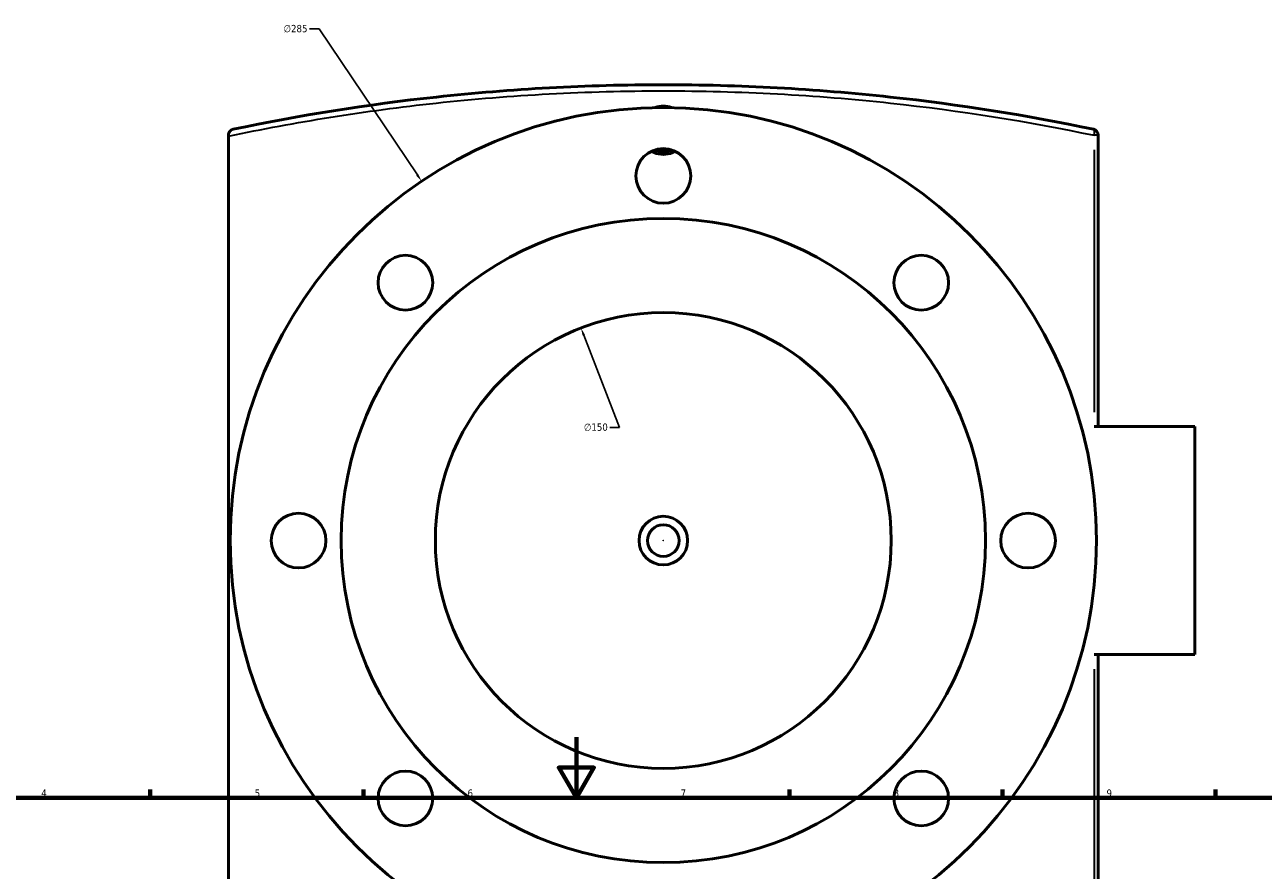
# Model space of a CAD drawing. Header units: millimetres. Extents: x -519 to 1054, y -209 to 828.
# Tile 8 of 10: x 239 to 646, y 550 to 828. Entities that reach past the tile are written whole.
import ezdxf

# ---------------------------------------------------------------- set-up
doc = ezdxf.new("R2010")
doc.units = ezdxf.units.MM
for name, color, linetype, lineweight in [('Border (ANSI)', 7, 'Continuous', 70), ('Dimension (ANSI)', 7, 'Continuous', 25), ('Visible (ANSI)', 7, 'Continuous', 50), ('Visible Narrow (ANSI)', 7, 'Continuous', 35)]:
    doc.layers.add(name, color=color, linetype=linetype, lineweight=lineweight)
doc.styles.add('Note Text (ANSI)', font='tahoma.ttf')
doc.dimstyles.new('Default - mm (ANSI)', dxfattribs={"dimtxt": 2.4, "dimasz": 2.5, "dimexe": 3.175, "dimexo": 1.6002, "dimgap": 0.8, "dimtad": 0, "dimtoh": 1, "dimdec": 0, "dimrnd": 1e-08, "dimzin": 4, "dimdsep": 46, "dimtxsty": 'Note Text (ANSI)', "dimcen": 0.09, "dimdle": 10, "dimclrd": 256, "dimclre": 256, "dimclrt": 5, "dimadec": 1, "dimazin": 1, "dimtfac": 1.27, "dimtofl": 0, "dimtmove": 0, "dimatfit": 3, "dimfxl": 1, "dimtolj": 1, "dimtzin": 4, "dimlwd": -1, "dimlwe": -1, "dimarcsym": 0})

# ---------------------------------------------------------------- blocks, each defined once
blk = doc.blocks.new('Borders Default Border')
at = {"layer": 'Border (ANSI)'}
for p, q in [((280.33, 574), (280.33, 576.8)), ((350.42, 574), (350.42, 576.8)), ((490.58, 574), (490.58, 576.8)), ((560.67, 574), (560.67, 576.8)), ((630.75, 574), (630.75, 576.8))]:
    blk.add_line(p, q, dxfattribs=at)
at = {"layer": 'Border (ANSI)', "flags": 128}
for points in [[(420.5, 594), (420.5, 574), (414.73, 584), (426.27, 584), (420.5, 574)], [(20, 20), (20, 574), (821, 574), (821, 20), (20, 20)]]:
    blk.add_lwpolyline(points, dxfattribs=at)
at = {"layer": 'Border (ANSI)', "color": 5, "true_color": 0x0000ff, "char_height": 2.4, "attachment_point": 7, "style": 'Note Text (ANSI)'}
for s, insert in [('4', (244.45, 574.4)), ('5', (314.67, 574.35)), ('6', (384.69, 574.35)), ('7', (454.8, 574.4)), ('8', (524.84, 574.35)), ('9', (594.92, 574.35))]:
    blk.add_mtext(s, dxfattribs=dict(at, insert=insert))
blk = doc.blocks.new('*D7')
at = {"layer": 'Defpoints', "color": 0, "transparency": 16777216}
for p in [(422.03, 728.65), (476.2, 588.77)]:
    blk.add_point(p, dxfattribs=at)
at = {"layer": 'Dimension (ANSI)', "transparency": 16777216}
for p, q in [((434.7, 695.94), (422.93, 726.32)), ((431.52, 695.94), (434.7, 695.94))]:
    blk.add_line(p, q, dxfattribs=at)
blk.add_solid([(423.32, 726.47), (422.54, 726.17), (422.03, 728.65)], dxfattribs=at)
at = {"layer": 'Dimension (ANSI)', "color": 5, "transparency": 16777216, "insert": (422.98, 697.24), "char_height": 2.4, "attachment_point": 1, "style": 'Note Text (ANSI)'}
blk.add_mtext('\\A1;∅150', dxfattribs=at)
blk = doc.blocks.new('*D8')
at = {"layer": 'Defpoints', "color": 0, "transparency": 16777216}
for p in [(369.58, 776.95), (528.64, 540.47)]:
    blk.add_point(p, dxfattribs=at)
at = {"layer": 'Dimension (ANSI)', "transparency": 16777216}
for p, q in [((332.66, 827.1), (335.86, 827.1)), ((335.86, 827.1), (368.19, 779.03)), ((449.02, 658.71), (449.2, 658.71)), ((449.11, 658.62), (449.11, 658.8))]:
    blk.add_line(p, q, dxfattribs=at)
blk.add_solid([(368.53, 779.26), (367.84, 778.8), (369.58, 776.95)], dxfattribs=at)
at = {"layer": 'Dimension (ANSI)', "color": 5, "transparency": 16777216, "insert": (324.16, 828.39), "char_height": 2.4, "attachment_point": 1, "style": 'Note Text (ANSI)'}
blk.add_mtext('\\A1;∅285', dxfattribs=at)

msp = doc.modelspace()

# ---------------------------------------------------------------- linework, layer by layer
at = {"layer": 'Visible (ANSI)'}
for p, q in [((306.01, 792.09), (306.01, 791.8)), ((306.01, 525.63), (306.01, 791.8)), ((592.21, 696.21), (592.21, 792.09)), ((624.01, 696.21), (590.82, 696.21)), ((624.01, 696.21), (624.01, 621.21)), ((590.82, 621.21), (624.01, 621.21)), ((592.21, 525.34), (592.21, 621.21))]:
    msp.add_line(p, q, dxfattribs=at)
for centre, radius in [((449.11, 658.71), 142.5), ((449.11, 778.71), 9), ((449.11, 658.71), 106), ((364.26, 743.57), 9), ((533.97, 743.57), 9), ((449.11, 658.71), 75), ((329.11, 658.71), 9), ((449.11, 658.71), 8), ((569.11, 658.71), 9), ((449.11, 658.71), 5.2), ((364.26, 573.86), 9), ((533.97, 573.86), 9)]:
    msp.add_circle(centre, radius, dxfattribs=at)
for centre, radius, start, end in [((590.21, 792.09), 2, 0, 78.1669), ((449.11, 793.71), 7, 246.7872, 293.2128)]:
    msp.add_arc(centre, radius, start, end, dxfattribs=at)
for points, knots in [([(590.62, 794.05), (568.93, 798.59), (546.53, 802.19), (499.17, 807.34), (474.14, 808.71), (449.11, 808.71), (424.09, 808.71), (399.06, 807.34), (351.69, 802.19), (329.3, 798.59), (307.6, 794.05)], [4.035467, 4.035467, 4.035467, 4.035467, 10.984599, 10.984599, 18.470407, 18.470407, 18.470407, 25.956212, 25.956212, 32.905377, 32.905377, 32.905377, 32.905377]), ([(446.47, 801.19), (447.34, 801.49), (448.25, 801.64), (449.98, 801.64), (450.89, 801.49), (451.75, 801.19)], [5.715748, 5.715748, 5.715748, 5.715748, 5.974632, 5.974632, 6.233516, 6.233516, 6.233516, 6.233516]), ([(306.01, 792.09), (306.01, 792.31), (306.05, 792.52), (306.19, 792.96), (306.31, 793.17), (306.6, 793.53), (306.78, 793.68), (307.16, 793.92), (307.38, 794), (307.6, 794.05), (307.6, 794.05), (307.6, 794.05)], [-0.3117921, -0.3117921, -0.3117921, -0.3117921, -0.2445422, -0.2445422, -0.1650028, -0.1650028, -0.0840554, -0.0840554, 0, 0, 0.0007857, 0.0007857, 0.0007857, 0.0007857]), ([(453.03, 786.82), (452.74, 786.66), (452.45, 786.51), (451.17, 785.98), (450.11, 785.79), (448.12, 785.79), (447.06, 785.98), (445.78, 786.51), (445.48, 786.66), (445.2, 786.82)], [3.1938009, 3.1938009, 3.1938009, 3.1938009, 3.2861314, 3.2861314, 3.5847792, 3.5847792, 3.883427, 3.883427, 3.9757575, 3.9757575, 3.9757575, 3.9757575])]:
    msp.add_open_spline(points, degree=3, knots=knots, dxfattribs=at)
at = {"layer": 'Visible Narrow (ANSI)'}
for p, q in [((592.21, 792.09), (590.94, 792.09)), ((590.82, 787.3), (590.82, 701.01)), ((590.82, 616.42), (590.82, 530.13))]:
    msp.add_line(p, q, dxfattribs=at)
msp.add_ellipse((590.21, 792.09), major_axis=(0.41, 1.96), ratio=0.29886, start_param=4.850336, end_param=6.207772, dxfattribs=at)
msp.add_open_spline([(306.01, 791.8), (328.18, 796.47), (351.07, 800.15), (398.99, 805.34), (424.05, 806.71), (449.11, 806.71), (474.17, 806.71), (499.24, 805.34), (546.67, 800.21), (569.09, 796.62), (590.82, 792.09)], degree=3, knots=[-33.053719, -33.053719, -33.053719, -33.053719, -25.956212, -25.956212, -18.470407, -18.470407, -18.470407, -10.984599, -10.984599, -4.035467, -4.035467, -4.035467, -4.035467], dxfattribs=at)

# ---------------------------------------------------------------- block references
msp.add_blockref('Borders Default Border', (0, 0))

# ---------------------------------------------------------------- dimensions: what is measured, and where the dimension line sits
at = {"layer": 'Dimension (ANSI)'}
for p1, p2, picture, middle in [((528.64, 540.47), (369.58, 776.95), '*D8', (328.01, 827.1)), ((476.2, 588.77), (422.03, 728.65), '*D7', (426.85, 695.94))]:
    dim = msp.add_diameter_dim_2p(p1=p1, p2=p2, dimstyle='Default - mm (ANSI)', override={"dimgap": 0.8, "dimtih": 1, "dimdec": 0, "dimlfac": 1, "dimtol": 0, "dimlim": 0, "dimtp": 0, "dimtm": 0, "dimtdec": 2}, dxfattribs=at)
    dim.commit()
    dim.dimension.update_dxf_attribs({"geometry": picture, "text_midpoint": middle, "dimtype": 163})

doc.saveas('drawing.dxf')
